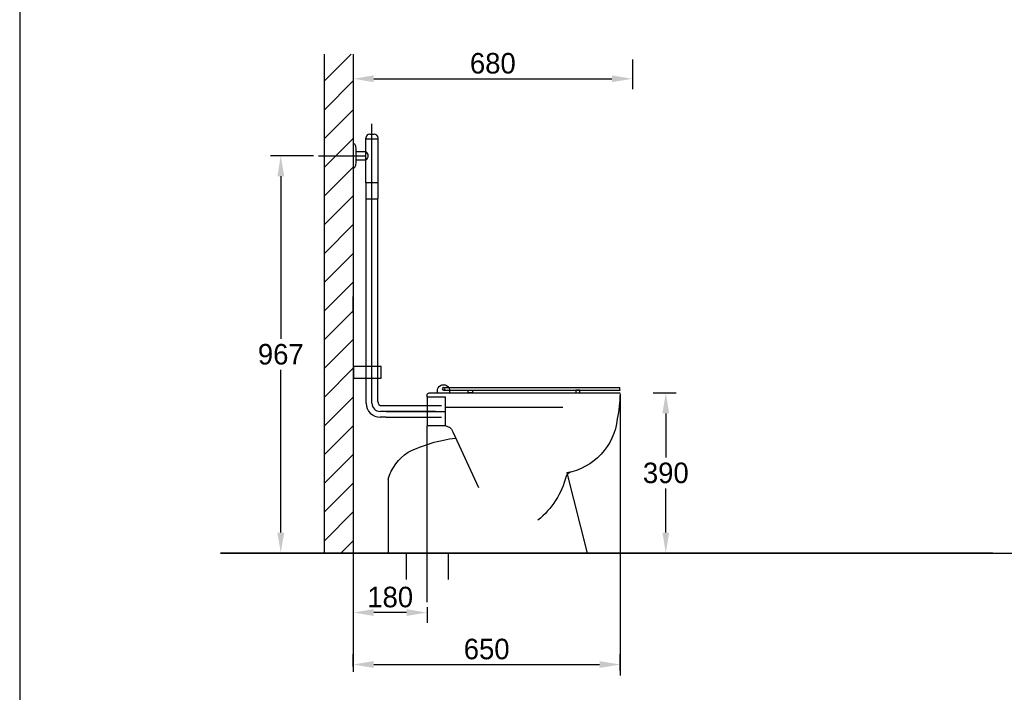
# Model space of a CAD drawing. Extents: x -33748 to 12452, y -14932 to 2888.
# Tile 134 of 194: x -25148 to -22749, y -6329 to -4690. Entities that reach past the tile are written whole.
import ezdxf

# ---------------------------------------------------------------- set-up
doc = ezdxf.new("R2010")
doc.units = 0
doc.header["$LTSCALE"] = 20
doc.linetypes.add('DASHDOT', pattern=[300, 250, -25, 0, -25])
doc.linetypes.add('DASHED', pattern=[75, 50, -25])
doc.layers.get('0').update_dxf_attribs({"color": 15, "linetype": 'CONTINUOUS'})
doc.layers.get('DEFPOINTS').update_dxf_attribs({"linetype": 'CONTINUOUS'})
for name, color, linetype in [('00KAD070', 5, 'CONTINUOUS'), ('BL$2----', 7, 'CONTINUOUS'), ('LAYER74', 4, 'DASHED'), ('SANITAIR', 7, 'CONTINUOUS'), ('WL$1----', 3, 'CONTINUOUS'), ('WM530----_MAATVOERING', 1, 'CONTINUOUS')]:
    doc.layers.add(name, color=color, linetype=linetype)
doc.dimstyles.new('ISO-25', dxfattribs={"dimscale": 20, "dimtxt": 2.5, "dimasz": 2.5, "dimexe": 1.25, "dimexo": 0.625, "dimtad": 1, "dimtih": 1, "dimdec": 4, "dimtxsty": 'STANDARD', "dimcen": 2.5, "dimazin": 3, "dimtfac": 1, "dimtdec": 4, "dimtmove": 0, "dimatfit": 3, "dimtvp": 1, "dimtolj": 1, "dimtzin": 0})

# ---------------------------------------------------------------- blocks, each defined once
blk = doc.blocks.new('A4-VER')
at = {"layer": '00KAD070', "linetype": 'CONTINUOUS'}
blk.add_line((10, 287), (10, 10), dxfattribs=at)
blk = doc.blocks.new('*D35')
at = {"color": 0, "linetype": 'BYBLOCK'}
for p, q in [((11903.7, -5599.4), (11959.5, -5599.4)), ((11934.5, -5649.4), (11934.5, -5756.9)), ((11934.5, -5939.4), (11934.5, -5831.9)), ((11903.7, -5989.4), (11959.5, -5989.4))]:
    blk.add_line(p, q, dxfattribs=at)
for points in [[(11926.2, -5649.4), (11942.8, -5649.4), (11934.5, -5599.4)], [(11926.2, -5939.4), (11942.8, -5939.4), (11934.5, -5989.4)]]:
    blk.add_solid(points, dxfattribs=at)
at = {"layer": 'DEFPOINTS', "color": 0, "linetype": 'BYBLOCK'}
for p in [(11891.2, -5599.4), (11934.5, -5599.4), (11891.2, -5989.4)]:
    blk.add_point(p, dxfattribs=at)
at = {"color": 0, "linetype": 'BYBLOCK', "insert": (11934.5, -5794.4), "char_height": 50, "attachment_point": 5}
blk.add_mtext('\\A1;390', dxfattribs=at)
blk = doc.blocks.new('*D36')
at = {"color": 0, "linetype": 'BYBLOCK'}
for p, q in [((-24432.6, -5021.7), (-24537, -5021.7)), ((-24512, -5071.7), (-24512, -5468)), ((-24512, -5939.4), (-24512, -5543)), ((-24432.6, -5989.4), (-24537, -5989.4))]:
    blk.add_line(p, q, dxfattribs=at)
for points in [[(-24520.3, -5071.7), (-24503.6, -5071.7), (-24512, -5021.7)], [(-24520.3, -5939.4), (-24503.6, -5939.4), (-24512, -5989.4)]]:
    blk.add_solid(points, dxfattribs=at)
at = {"layer": 'DEFPOINTS', "color": 0, "linetype": 'BYBLOCK'}
for p in [(-24420.1, -5021.7), (-24512, -5989.4), (-24420.1, -5989.4)]:
    blk.add_point(p, dxfattribs=at)
at = {"color": 0, "linetype": 'BYBLOCK', "insert": (-24512, -5505.5), "char_height": 50, "attachment_point": 5}
blk.add_mtext('\\A1;967', dxfattribs=at)
blk = doc.blocks.new('*D113')
at = {"color": 0, "linetype": 'BYBLOCK'}
for p, q in [((11173.1, -4786.9), (11173.1, -4859.2)), ((11853.1, -4786.9), (11853.1, -4859.2)), ((11223.1, -4834.2), (11803.1, -4834.2))]:
    blk.add_line(p, q, dxfattribs=at)
for points in [[(11223.1, -4825.9), (11223.1, -4842.5), (11173.1, -4834.2)], [(11803.1, -4825.9), (11803.1, -4842.5), (11853.1, -4834.2)]]:
    blk.add_solid(points, dxfattribs=at)
at = {"layer": 'DEFPOINTS', "color": 0, "linetype": 'BYBLOCK'}
for p in [(11173.1, -4774.4), (11853.1, -4774.4), (11853.1, -4834.2)]:
    blk.add_point(p, dxfattribs=at)
at = {"color": 0, "linetype": 'BYBLOCK', "insert": (11513.1, -4796.7), "char_height": 50, "attachment_point": 5}
blk.add_mtext('\\A1;680', dxfattribs=at)
blk = doc.blocks.new('*D114')
at = {"color": 0, "linetype": 'BYBLOCK'}
for p, q in [((11173.1, -6266.2), (11173.1, -6236)), ((11823.1, -6275.3), (11823.1, -6236)), ((11223.1, -6261), (11773.1, -6261))]:
    blk.add_line(p, q, dxfattribs=at)
for points in [[(11223.1, -6252.7), (11223.1, -6269.4), (11173.1, -6261)], [(11773.1, -6252.7), (11773.1, -6269.4), (11823.1, -6261)]]:
    blk.add_solid(points, dxfattribs=at)
at = {"layer": 'DEFPOINTS', "color": 0, "linetype": 'BYBLOCK'}
for p in [(11173.1, -6278.7), (11823.1, -6261), (11823.1, -6287.8)]:
    blk.add_point(p, dxfattribs=at)
at = {"color": 0, "linetype": 'BYBLOCK', "insert": (11498.1, -6223.5), "char_height": 50, "attachment_point": 5}
blk.add_mtext('\\A1;650', dxfattribs=at)
blk = doc.blocks.new('*D115')
at = {"color": 0, "linetype": 'BYBLOCK'}
for p, q in [((11173.1, -6121.5), (11173.1, -6159.4)), ((11303.1, -6134.4), (11223.1, -6134.4)), ((11353.1, -6121.5), (11353.1, -6159.4))]:
    blk.add_line(p, q, dxfattribs=at)
for points in [[(11223.1, -6126.1), (11223.1, -6142.7), (11173.1, -6134.4)], [(11303.1, -6126.1), (11303.1, -6142.7), (11353.1, -6134.4)]]:
    blk.add_solid(points, dxfattribs=at)
at = {"layer": 'DEFPOINTS', "color": 0, "linetype": 'BYBLOCK'}
for p in [(11173.1, -6109), (11353.1, -6109), (11173.1, -6134.4)]:
    blk.add_point(p, dxfattribs=at)
at = {"color": 0, "linetype": 'BYBLOCK', "insert": (11263.1, -6096.9), "char_height": 50, "attachment_point": 5}
blk.add_mtext('\\A1;180', dxfattribs=at)

msp = doc.modelspace()

# ---------------------------------------------------------------- linework, layer by layer
at = {"layer": 'LAYER74', "color": 253, "linetype": 'CONTINUOUS'}
for p, q in [((-24405.48549, -5989.42733), (-24405.48452, -4774.4283)), ((-24335.48452, -4774.4283), (-24335.48549, -5989.42782)), ((-24335.48549, -5989.42782), (-24405.48549, -5989.42733))]:
    msp.add_line(p, q, dxfattribs=at)
for points in [[(-24340.63295, -4774.52157), (-24405.48452, -4839.4283)], [(-24335.48452, -4839.4283), (-24405.48452, -4909.4283)], [(-24335.48452, -4909.4283), (-24405.48452, -4979.4283)], [(-24335.48452, -4979.4283), (-24405.48452, -5049.4283)], [(-24335.48452, -5049.4283), (-24405.48452, -5119.4283)], [(-24335.48452, -5049.4283), (-24395.63588, -5109.32869)], [(-24335.48452, -5119.4283), (-24405.48452, -5189.4283)], [(-24335.48452, -5189.4283), (-24405.48549, -5259.4283)], [(-24335.48452, -5259.4283), (-24405.48549, -5329.4283)], [(-24335.48452, -5329.4283), (-24405.48549, -5399.4283)], [(-24335.48549, -5399.4283), (-24405.48549, -5469.4283)], [(-24335.48549, -5469.4283), (-24405.48549, -5539.42782)], [(-24335.48549, -5539.42782), (-24405.48549, -5609.42782)], [(-24335.48549, -5609.42782), (-24405.48549, -5679.42782)], [(-24335.48549, -5679.42782), (-24405.48549, -5749.42782)], [(-24335.48549, -5749.42782), (-24405.48549, -5819.42782)], [(-24335.48549, -5819.42782), (-24405.48549, -5889.42733)], [(-24335.48549, -5889.42782), (-24405.48549, -5959.42733)], [(-24335.48549, -5959.42879), (-24365.33705, -5989.42879)]]:
    msp.add_lwpolyline(points, dxfattribs=at)
at = {"layer": 'LAYER74', "color": 7, "linetype": 'CONTINUOUS'}
for points in [[(-24335.48549, -5404.4283), (-24335.48549, -5369.4283), (-24335.48549, -5364.4283)], [(-24115.48549, -5586.42782), (-23686.38784, -5586.42782)], [(-24110.48549, -5609.42782), (-24155.48549, -5609.42782)], [(-24155.48549, -5609.42782), (-24155.48549, -5679.42782)], [(-24130.48549, -5599.42782), (-24130.48549, -5594.42782)], [(-24115.48549, -5592.42782), (-23685.48549, -5592.42782)], [(-24110.48549, -5679.42782), (-24110.48549, -5609.42782)], [(-24100.48549, -5599.42782), (-24100.48549, -5594.42782)], [(-24110.48549, -5634.42782), (-23824.88393, -5634.42782)], [(-24110.48549, -5679.42782), (-24155.48549, -5679.42782)], [(-24099.12612, -5684.68367), (-24110.48549, -5679.42782)], [(-24093.18471, -5693.82821), (-24030.48549, -5829.42782)], [(-23815.48549, -5794.42782), (-23765.48549, -5989.42782)], [(-24250.48549, -5809.42782), (-24250.48549, -5989.42782)], [(-23745.48549, -5989.42782), (-24230.48549, -5989.42782)], [(-24206.48549, -5989.42782), (-24206.48744, -6054.12703)], [(-24104.48549, -5989.42782), (-24104.48744, -6054.12899)], [(-23745.48549, -5989.42782), (-24081.48549, -5989.42782)], [(-23635.48549, -5989.42782), (-24065.48452, -5989.42782)]]:
    msp.add_lwpolyline(points, dxfattribs=at)
for points in [[(-24130.48549, -5594.42782, -1.0000001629), (-24100.48549, -5594.42782)], [(-23685.48549, -5592.42782, 0.088713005), (-23686.38784, -5586.42782)], [(-24155.48549, -5609.42782), (-24155.48549, -5604.42782, -0.4142136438), (-24150.48549, -5599.42782), (-23685.48549, -5599.42782)], [(-23685.48549, -5601.42782, -0.0436137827), (-23692.18471, -5662.32821)], [(-24100.68471, -5683.02742, -0.0896999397), (-24093.18471, -5693.82821)], [(-23692.18471, -5662.32821, -0.3316453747), (-23815.48549, -5794.42782)], [(-24201.78627, -5743.82821, -0.0836525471), (-24085.88393, -5709.42782)], [(-24250.48549, -5809.42782, -0.1729540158), (-24201.78627, -5743.82821)], [(-23816.68471, -5802.12899, -0.1603470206), (-23885.48549, -5909.42782)], [(-23806.48549, -5792.62703, 0.2475836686), (-23816.68471, -5802.12899)]]:
    msp.add_lwpolyline(points, format="xyb", dxfattribs=at)
at = {"layer": 'LAYER74', "color": 2, "linetype": 'CONTINUOUS'}
msp.add_lwpolyline([(-24112.48549, -5589.42782, 1), (-24118.48549, -5589.42782, 1)], format="xyb", close=True, dxfattribs=at)
at = {"layer": 'LAYER74', "color": 1, "linetype": 'CONTINUOUS'}
for points in [[(-24055.28627, -5599.42782), (-24055.28627, -5592.42782), (-24045.28627, -5592.42782), (-24045.28627, -5599.42782)], [(-23783.48549, -5599.42782), (-23783.48549, -5592.42782), (-23793.48549, -5592.42782), (-23793.48549, -5599.42782)]]:
    msp.add_lwpolyline(points, close=True, dxfattribs=at)
at = {"layer": 'LAYER74', "color": 1, "linetype": 'DASHDOT'}
for points in [[(-24155.48549, -5644.42782), (-24110.48549, -5644.42782)], [(-24145.48549, -5644.42782), (-24110.48549, -5644.42782)], [(-24155.48744, -6109.02742), (-24155.48549, -5679.42782)], [(-24335.48549, -5989.42782), (-24335.48549, -6278.7286)]]:
    msp.add_lwpolyline(points, dxfattribs=at)
at = {"layer": 'LAYER74', "color": 4, "linetype": 'CONTINUOUS'}
msp.add_lwpolyline([(-24659.08608, -5989.42733), (-22437.58608, -5989.42879)], dxfattribs=at)
at = {"layer": 'SANITAIR', "color": 1}
for p, q in [((-24289.8956, -5126.66083), (-24289.8956, -4943.81064)), ((-24420.11781, -5021.66034), (-24328.03133, -5021.66034)), ((-24328.03133, -5021.66034), (-24304.88349, -5021.66034)), ((-24289.8956, -5624.42782), (-24289.8956, -5126.66083)), ((-23685.48549, -5601.42782), (-23685.48549, -6287.81591)), ((-24135.48549, -5644.42782), (-24269.8956, -5644.42782)), ((-24255.27662, -5644.42782), (-24120.86651, -5644.42782))]:
    msp.add_line(p, q, dxfattribs=at)
at = {"layer": 'SANITAIR', "color": 7}
for p, q in [((-24304.88349, -4981.57763), (-24304.88349, -4978.73772)), ((-24274.90771, -4981.57763), (-24304.88349, -4981.57763)), ((-24304.88349, -5087.42782), (-24304.88349, -4981.57763)), ((-24294.88349, -4968.73772), (-24284.90771, -4968.73772)), ((-24274.90771, -4981.57763), (-24274.90771, -4978.73772)), ((-24274.90771, -5087.42782), (-24274.90771, -4981.57763)), ((-24328.03133, -5011.66034), (-24304.88349, -5011.66034)), ((-24328.03133, -5031.66034), (-24304.88349, -5031.66034)), ((-24303.8956, -5624.42782), (-24303.8956, -5126.66083)), ((-24275.8956, -5620.42782), (-24275.8956, -5126.66083)), ((-24265.8956, -5630.42782), (-24120.86651, -5630.42782)), ((-24255.27662, -5658.42782), (-24269.8956, -5658.42782)), ((-24255.27662, -5658.42782), (-24120.86651, -5658.42782))]:
    msp.add_line(p, q, dxfattribs=at)
msp.add_lwpolyline([(-24304.88349, -5126.66083), (-24274.90771, -5126.66083), (-24274.90771, -5087.42782), (-24304.88349, -5087.42782)], close=True, dxfattribs=at)
for centre, radius, start, end in [((-24294.88349, -4978.73772), 10, 90, 180), ((-24284.90771, -4978.73772), 10, 0, 90), ((-24310.63701, -5021.66034), 11.53703, 299.9140641, 60.0859359), ((-24269.8956, -5624.42782), 34, 180, 270), ((-24269.8956, -5624.42782), 34, 180, 270), ((-24265.8956, -5620.42782), 10, 180, 270)]:
    msp.add_arc(centre, radius, start, end, dxfattribs=at)
at = {"layer": 'SANITAIR', "color": 1}
msp.add_arc((-24269.8956, -5624.42782), 20, 180, 270, dxfattribs=at)
at = {"layer": 'SANITAIR', "color": 7, "start_tangent": (1, 0), "end_tangent": (-1, 0)}
msp.add_spline([(-24335.48475, -5051.66034), (-24328.03133, -5031.66034), (-24328.03133, -5011.66034), (-24335.4847, -4991.66034)], degree=3, dxfattribs=at)
at = {"layer": 'WL$1----', "color": 7}
for p, q in [((-22777.55098, -5989.42733), (-24659.08608, -5989.42733)), ((-22918.08809, -5989.42733), (-21800.67267, -5989.42733))]:
    msp.add_line(p, q, dxfattribs=at)
at = {"layer": 'WM530----_MAATVOERING', "color": 0}
msp.add_lwpolyline([(-24334.87647, -5563.09643), (-24267.29438, -5563.09643), (-24267.29438, -5534.95349), (-24334.87647, -5534.95349)], close=True, dxfattribs=at)

# ---------------------------------------------------------------- block references
at = {"layer": 'BL$2----', "xscale": 20, "yscale": 20, "zscale": 20}
msp.add_blockref('A4-VER', (-25348.0224, -8991.81975), dxfattribs=at)

# ---------------------------------------------------------------- dimensions: what is measured, and where the dimension line sits
at = {"layer": 'SANITAIR', "color": 1}
dim = msp.add_linear_dim(base=(-24511.95211, -5989.42733), p1=(-24420.11781, -5021.66034), p2=(-24420.11781, -5989.42733), angle=90, text='967', dimstyle='ISO-25', dxfattribs=at)
dim.commit()
dim.dimension.update_dxf_attribs({"geometry": '*D36', "text_midpoint": (-24511.95211, -5505.54383)})
dim = msp.add_linear_dim(base=(-23574.09099, -5599.42733), p1=(-23617.3659, -5989.42733), p2=(-23617.3659, -5599.42733), angle=90, dimstyle='ISO-25', dxfattribs=at)
dim.commit()
dim.dimension.update_dxf_attribs({"geometry": '*D35', "text_midpoint": (-23574.09099, -5794.42733), "insert": (-35508.57815, 0)})
at = {"layer": 'WM530----_MAATVOERING'}
dim = msp.add_linear_dim(base=(-23655.48452, -4834.1954), p1=(-24335.48452, -4774.4283), p2=(-23655.48452, -4774.4283), dimstyle='ISO-25', dxfattribs=at)
dim.commit()
dim.dimension.update_dxf_attribs({"geometry": '*D113', "text_midpoint": (-23995.48452, -4796.6954), "insert": (-35508.57815, 0)})
at = {"layer": 'WM530----_MAATVOERING', "color": 1}
dim = msp.add_linear_dim(base=(-24335.48549, -6134.39717), p1=(-24155.48744, -6109.02742), p2=(-24335.48549, -6109.02742), text='180', dimstyle='ISO-25', dxfattribs=at)
dim.commit()
dim.dimension.update_dxf_attribs({"geometry": '*D115', "text_midpoint": (-24245.48647, -6096.89717), "insert": (-35508.57815, 0)})
dim = msp.add_linear_dim(base=(-23685.48549, -6261.04017), p1=(-24335.48549, -6278.7286), p2=(-23685.48549, -6287.81591), dimstyle='ISO-25', dxfattribs=at)
dim.commit()
dim.dimension.update_dxf_attribs({"geometry": '*D114', "text_midpoint": (-24010.48549, -6223.54017), "insert": (-35508.57815, 0)})

doc.saveas('drawing.dxf')
